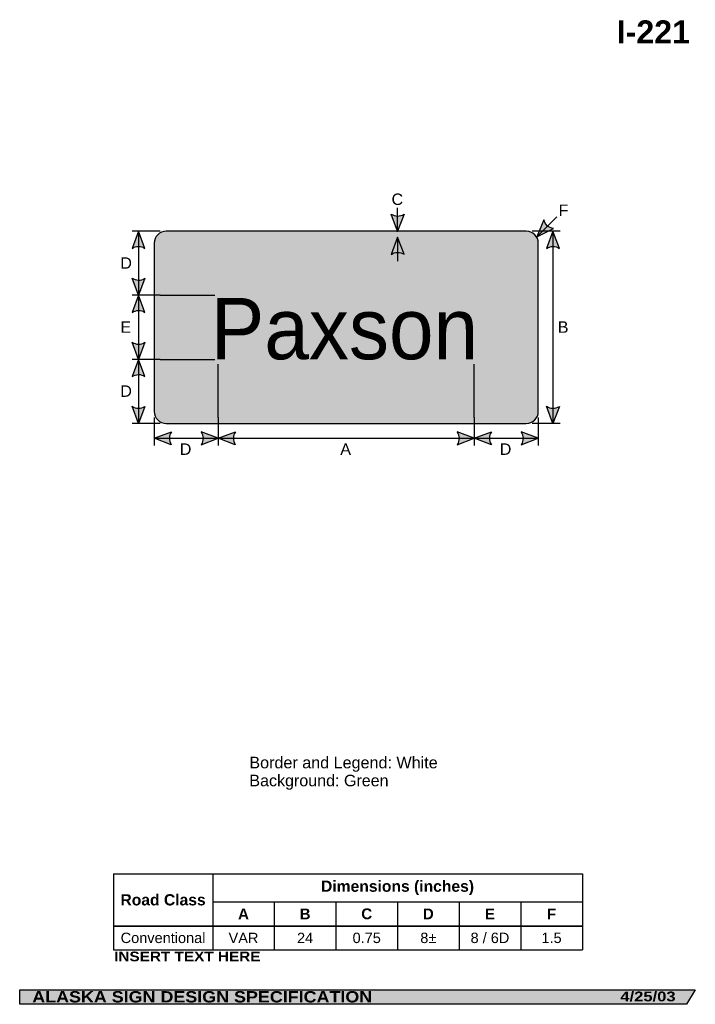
# Model space of a CAD drawing. Header units: feet. Extents: x 7 to 92, y 1 to 124.
import ezdxf
from ezdxf.enums import TextEntityAlignment as Align

# ---------------------------------------------------------------- set-up
doc = ezdxf.new("R2010")
doc.units = ezdxf.units.FT
doc.header["$MEASUREMENT"] = 0
doc.layers.add('Sign', color=7, linetype='Continuous')
doc.styles.add('ARIAL', font='arial.ttf')
doc.styles.add('ARIAL B', font='arialbd.ttf')
doc.styles.add('ARIAL BLACK B', font='ariblk.ttf')
doc.styles.add('ARIAL BLACK BI', font='ariblk.ttf')
doc.styles.add('FHWA SERIES D2000EX', font='txt')

# ---------------------------------------------------------------- blocks, each defined once
blk = doc.blocks.new('*T2')
at = {"color": 0, "linetype": 'ByBlock', "lineweight": -2, "transparency": 16777216}
for p, q in [((0, 0), (58.60637707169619, 0)), ((0, 0), (0, -9.503734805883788)), ((12.40637707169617, 0), (12.40637707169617, -9.503734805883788)), ((58.60637707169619, 0), (58.60637707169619, -9.503734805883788)), ((12.40637707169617, -3.503734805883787), (58.60637707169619, -3.503734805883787)), ((20.10637707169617, -3.503734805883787), (20.10637707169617, -9.503734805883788)), ((27.80637707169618, -3.503734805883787), (27.80637707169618, -9.503734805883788)), ((35.50637707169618, -3.503734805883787), (35.50637707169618, -9.503734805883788)), ((43.20637707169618, -3.503734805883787), (43.20637707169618, -9.503734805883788)), ((50.90637707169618, -3.503734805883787), (50.90637707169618, -9.503734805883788)), ((0, -6.503734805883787), (58.60637707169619, -6.503734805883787)), ((0, -9.503734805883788), (58.60637707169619, -9.503734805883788))]:
    blk.add_line(p, q, dxfattribs=at)
at = {"color": 18, "transparency": 16777216, "attachment_point": 5}
for s, insert, char_height, width, style in [('Dimensions (inches)', (35.50637707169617, -1.751867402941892), 1.399999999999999, 46.08, 'ARIAL B'), ('Road Class', (6.203188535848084, -3.251867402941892), 1.399999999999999, 12.28637707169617, 'ARIAL B'), ('A', (16.25637707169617, -5.003734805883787), 1.35, 7.58, 'ARIAL B'), ('B', (23.95637707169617, -5.003734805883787), 1.35, 7.58, 'ARIAL B'), ('C', (31.65637707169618, -5.003734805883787), 1.35, 7.58, 'ARIAL B'), ('D', (39.35637707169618, -5.003734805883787), 1.35, 7.58, 'ARIAL B'), ('E', (47.05637707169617, -5.003734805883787), 1.35, 7.58, 'ARIAL B'), ('F', (54.75637707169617, -5.003734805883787), 1.35, 7.58, 'ARIAL B'), ('Conventional', (6.203188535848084, -8.003734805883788), 1.3, 12.28637707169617, 'ARIAL'), ('VAR', (16.25637707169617, -8.003734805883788), 1.3, 7.58, 'ARIAL'), ('24', (23.95637707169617, -8.003734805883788), 1.3, 7.58, 'ARIAL'), ('0.75', (31.65637707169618, -8.003734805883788), 1.3, 7.58, 'ARIAL'), ('8±', (39.35637707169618, -8.003734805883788), 1.3, 7.58, 'ARIAL'), ('8 / 6D', (47.05637707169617, -8.003734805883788), 1.3, 7.58, 'ARIAL'), ('1.5', (54.75637707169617, -8.003734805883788), 1.3, 7.58, 'ARIAL')]:
    blk.add_mtext(s, dxfattribs=dict(at, insert=insert, char_height=char_height, width=width, style=style))

msp = doc.modelspace()

# ---------------------------------------------------------------- hatches: boundary and pattern name
h = msp.add_hatch(color=256)
h.dxf.hatch_style = 1
edge = h.paths.add_edge_path()
edge.add_line((55.25849919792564, 99.25868707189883), (54.45439267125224, 97.12499999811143))
edge.add_line((54.45439267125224, 97.12499999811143), (53.65584005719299, 99.27674500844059))
edge.add_arc((54.47045949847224, 100.4472047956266), 1.426036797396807, 235.1627615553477, 303.5461345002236)
h = msp.add_hatch(color=256)
h.dxf.hatch_style = 1
edge = h.paths.add_edge_path()
edge.add_line((72.75062283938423, 98.54506402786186), (71.86783846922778, 96.44270830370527))
edge.add_line((71.86783846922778, 96.44270830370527), (73.92696514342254, 97.45645886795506))
edge.add_arc((74.13996094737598, 98.8664991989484), 1.426036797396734, 193.0266678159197, 261.41004076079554, ccw=False)
h = msp.add_hatch(color=256)
h.dxf.hatch_style = 1
edge = h.paths.add_edge_path()
edge.add_line((22.87702320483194, 94.99131290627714), (22.07291667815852, 97.1249999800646))
edge.add_line((22.07291667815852, 97.1249999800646), (21.2743640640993, 94.97325496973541))
edge.add_arc((22.08898350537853, 93.80279518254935), 1.426036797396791, 56.453865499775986, 124.8372384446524, ccw=False)
at = {"true_color": 0xffffff}
h = msp.add_hatch(color=7, dxfattribs=at)
h.dxf.hatch_style = 1
edge = h.paths.add_edge_path()
edge.add_line((55.25847319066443, 94.24585895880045), (54.45436666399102, 96.37954603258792))
edge.add_line((54.45436666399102, 96.37954603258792), (53.65581404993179, 94.22780102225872))
edge.add_arc((54.47043349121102, 93.05734123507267), 1.426036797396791, 56.453865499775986, 124.8372384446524, ccw=False)
h = msp.add_hatch(color=256)
h.dxf.hatch_style = 1
edge = h.paths.add_edge_path()
edge.add_line((74.67389815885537, 94.98610454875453), (73.86979163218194, 97.119791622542))
edge.add_line((73.86979163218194, 97.119791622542), (73.07123901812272, 94.96804661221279))
edge.add_arc((73.88585845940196, 93.79758682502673), 1.426036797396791, 56.453865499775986, 124.8372384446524, ccw=False)
h = msp.add_hatch(color=256)
h.dxf.hatch_style = 1
edge = h.paths.add_edge_path()
edge.add_line((22.87702320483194, 91.25868705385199), (22.07291667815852, 89.12499998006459))
edge.add_line((22.07291667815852, 89.12499998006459), (21.27436406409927, 91.27674499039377))
edge.add_arc((22.08898350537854, 92.44720477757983), 1.426036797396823, 235.1627615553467, 303.5461345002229)
h = msp.add_hatch(color=256)
h.dxf.hatch_style = 1
edge = h.paths.add_edge_path()
edge.add_line((22.87702320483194, 86.99131290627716), (22.07291667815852, 89.1249999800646))
edge.add_line((22.07291667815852, 89.1249999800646), (21.2743640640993, 86.9732549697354))
edge.add_arc((22.08898350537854, 85.80279518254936), 1.426036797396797, 56.45386549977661, 124.8372384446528, ccw=False)
h = msp.add_hatch(color=256)
h.dxf.hatch_style = 1
edge = h.paths.add_edge_path()
edge.add_line((22.87750642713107, 83.2573850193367), (22.07339990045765, 81.12369794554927))
edge.add_line((22.07339990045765, 81.12369794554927), (21.2748472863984, 83.27544295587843))
edge.add_arc((22.08946672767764, 84.44590274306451), 1.426036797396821, 235.1627615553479, 303.546134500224)
h = msp.add_hatch(color=256)
h.dxf.hatch_style = 1
edge = h.paths.add_edge_path()
edge.add_line((22.87702320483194, 78.99131291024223), (22.07291667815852, 81.12499998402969))
edge.add_line((22.07291667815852, 81.12499998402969), (21.2743640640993, 78.97325497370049))
edge.add_arc((22.08898350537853, 77.80279518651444), 1.426036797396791, 56.453865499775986, 124.8372384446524, ccw=False)
h = msp.add_hatch(color=256)
h.dxf.hatch_style = 1
edge = h.paths.add_edge_path()
edge.add_line((22.87750642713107, 75.2573850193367), (22.07339990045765, 73.12369794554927))
edge.add_line((22.07339990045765, 73.12369794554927), (21.2748472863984, 75.27544295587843))
edge.add_arc((22.08946672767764, 76.44590274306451), 1.426036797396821, 235.1627615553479, 303.546134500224)
h = msp.add_hatch(color=256)
h.dxf.hatch_style = 1
edge = h.paths.add_edge_path()
edge.add_line((74.67438138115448, 75.25738500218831), (73.87027485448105, 73.12369792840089))
edge.add_line((73.87027485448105, 73.12369792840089), (73.0717222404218, 75.27544293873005))
edge.add_arc((73.88634168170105, 76.44590272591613), 1.426036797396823, 235.1627615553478, 303.5461345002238)
h = msp.add_hatch(color=256)
h.dxf.hatch_style = 1
edge = h.paths.add_edge_path()
edge.add_line((26.17845616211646, 70.46459688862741), (24.04557298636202, 71.27083332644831))
edge.add_line((24.04557298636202, 71.27083332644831), (26.19811421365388, 72.06723720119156))
edge.add_arc((27.36776008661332, 71.25144955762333), 1.426036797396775, 145.105556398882, 213.4889293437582)
h = msp.add_hatch(color=256)
h.dxf.hatch_style = 1
edge = h.paths.add_edge_path()
edge.add_line((29.91008554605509, 70.46459688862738), (32.04296872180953, 71.27083332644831))
edge.add_line((32.04296872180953, 71.27083332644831), (29.89042749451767, 72.06723720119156))
edge.add_arc((28.72078162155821, 71.25144955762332), 1.4260367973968, -33.48892934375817, 34.894443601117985, ccw=False)
h = msp.add_hatch(color=256)
h.dxf.hatch_style = 1
edge = h.paths.add_edge_path()
edge.add_line((34.17585189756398, 70.46459688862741), (32.04296872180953, 71.27083332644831))
edge.add_line((32.04296872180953, 71.27083332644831), (34.19550994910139, 72.06723720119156))
edge.add_arc((35.36515582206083, 71.25144955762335), 1.426036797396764, 145.1055563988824, 213.488929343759)
h = msp.add_hatch(color=256)
h.dxf.hatch_style = 1
edge = h.paths.add_edge_path()
edge.add_line((61.90487725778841, 70.46459688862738), (64.03776043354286, 71.27083332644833))
edge.add_line((64.03776043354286, 71.27083332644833), (61.88521920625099, 72.06723720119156))
edge.add_arc((60.71557333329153, 71.25144955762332), 1.426036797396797, -33.4889293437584, 34.8944436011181, ccw=False)
h = msp.add_hatch(color=256)
h.dxf.hatch_style = 1
edge = h.paths.add_edge_path()
edge.add_line((66.17585201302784, 70.46459688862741), (64.04296883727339, 71.27083332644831))
edge.add_line((64.04296883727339, 71.27083332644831), (66.19551006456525, 72.06723720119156))
edge.add_arc((67.36515593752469, 71.25144955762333), 1.426036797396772, 145.1055563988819, 213.4889293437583)
h = msp.add_hatch(color=256)
h.dxf.hatch_style = 1
edge = h.paths.add_edge_path()
edge.add_line((69.90487725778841, 70.46459688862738), (72.03776043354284, 71.27083332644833))
edge.add_line((72.03776043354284, 71.27083332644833), (69.885219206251, 72.06723720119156))
edge.add_arc((68.71557333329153, 71.25144955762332), 1.426036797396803, -33.48892934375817, 34.89444360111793, ccw=False)
at = {"layer": 'Sign', "true_color": 0xfcfdfe}
h = msp.add_hatch(color=7, dxfattribs=at)
edge = h.paths.add_edge_path(flags=0)
edge.add_spline(control_points=[(25.54166665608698, 97.12499999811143), (25.54166665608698, 97.12499999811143), (70.54166665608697, 97.12499999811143), (70.54166665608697, 97.12499999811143), (71.36953919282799, 97.12499999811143), (72.04166665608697, 96.45287253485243), (72.04166665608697, 95.62499999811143), (72.04166665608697, 95.62499999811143), (72.04166665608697, 74.62499999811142), (72.04166665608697, 74.62499999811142), (72.04166665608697, 73.79712746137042), (71.36953919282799, 73.12499999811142), (70.54166665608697, 73.12499999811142), (70.54166665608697, 73.12499999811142), (25.54166665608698, 73.12499999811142), (25.54166665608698, 73.12499999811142), (24.71379411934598, 73.12499999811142), (24.04166665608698, 73.79712746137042), (24.04166665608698, 74.62499999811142), (24.04166665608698, 74.62499999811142), (24.04166665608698, 95.62499999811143), (24.04166665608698, 95.62499999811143), (24.04166665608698, 96.45287253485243), (24.71379411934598, 97.12499999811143), (25.54166665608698, 97.12499999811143)], knot_values=[0, 0, 0, 0, 1, 1, 1, 2, 2, 2, 3, 3, 3, 4, 4, 4, 5, 5, 5, 6, 6, 6, 7, 7, 7, 8, 8, 8, 8], degree=3, periodic=0)
at = {"layer": 'Sign', "true_color": 0x00773b}
h = msp.add_hatch(color=116, dxfattribs=at)
edge = h.paths.add_edge_path(flags=0)
edge.add_spline(control_points=[(25.89166665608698, 96.37499999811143), (25.89166665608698, 96.37499999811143), (70.19166665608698, 96.37499999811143), (70.19166665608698, 96.37499999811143), (70.79877318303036, 96.37499999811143), (71.29166665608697, 95.88210652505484), (71.29166665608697, 95.27499999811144), (71.29166665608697, 95.27499999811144), (71.29166665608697, 74.97499999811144), (71.29166665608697, 74.97499999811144), (71.29166665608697, 74.36789347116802), (70.79877318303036, 73.87499999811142), (70.19166665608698, 73.87499999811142), (70.19166665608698, 73.87499999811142), (25.89166665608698, 73.87499999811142), (25.89166665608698, 73.87499999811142), (25.28456012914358, 73.87499999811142), (24.79166665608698, 74.36789347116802), (24.79166665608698, 74.97499999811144), (24.79166665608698, 74.97499999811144), (24.79166665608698, 95.27499999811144), (24.79166665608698, 95.27499999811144), (24.79166665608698, 95.88210652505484), (25.28456012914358, 96.37499999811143), (25.89166665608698, 96.37499999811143)], knot_values=[0, 0, 0, 0, 1, 1, 1, 2, 2, 2, 3, 3, 3, 4, 4, 4, 5, 5, 5, 6, 6, 6, 7, 7, 7, 8, 8, 8, 8], degree=3, periodic=0)
at = {"layer": 'Sign', "true_color": 0x000000}
msp.add_hatch(color=18, dxfattribs=at).paths.add_polyline_path([(7.225118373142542, 2.373362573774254), (91.6676995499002, 2.373362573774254), (90.57580857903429, 0.5739418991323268), (7.227913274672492, 0.5739418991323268)], flags=0)

# ---------------------------------------------------------------- linework, layer by layer
for p, q in [((18.9424062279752, 16.86842851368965), (77.54878329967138, 16.86842851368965)), ((18.9424062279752, 10.39376306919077), (77.54878329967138, 10.39376306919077)), ((18.9424062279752, 10.33562434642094), (77.54878329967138, 10.33562434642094))]:
    msp.add_line(p, q)
for points in [[(55.25849919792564, 99.25868707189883), (54.45439267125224, 97.12499999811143), (53.65584005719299, 99.27674500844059, 0.307560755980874), (55.25849919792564, 99.25868707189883, 4.141293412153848)], [(72.75062283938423, 98.54506402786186), (71.86783846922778, 96.44270830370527), (73.92696514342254, 97.45645886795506, -0.307560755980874), (72.75062283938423, 98.54506402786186, -4.141293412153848)], [(22.87702320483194, 94.99131290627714), (22.07291667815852, 97.1249999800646), (21.2743640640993, 94.97325496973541, -0.307560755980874), (22.87702320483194, 94.99131290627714, -4.141293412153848)], [(74.67389815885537, 94.98610454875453), (73.86979163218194, 97.119791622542), (73.07123901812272, 94.96804661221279, -0.307560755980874), (74.67389815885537, 94.98610454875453, -4.141293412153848)], [(22.87702320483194, 91.25868705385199), (22.07291667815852, 89.12499998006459), (21.27436406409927, 91.27674499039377, 0.307560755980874), (22.87702320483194, 91.25868705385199, 4.141293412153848)], [(22.87702320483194, 86.99131290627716), (22.07291667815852, 89.1249999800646), (21.2743640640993, 86.9732549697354, -0.307560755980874), (22.87702320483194, 86.99131290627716, -4.141293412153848)], [(22.87750642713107, 83.2573850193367), (22.07339990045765, 81.12369794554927), (21.2748472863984, 83.27544295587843, 0.307560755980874), (22.87750642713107, 83.2573850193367, 4.141293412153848)], [(22.87702320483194, 78.99131291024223), (22.07291667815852, 81.12499998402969), (21.2743640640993, 78.97325497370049, -0.307560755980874), (22.87702320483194, 78.99131291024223, -4.141293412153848)], [(22.87750642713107, 75.2573850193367), (22.07339990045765, 73.12369794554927), (21.2748472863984, 75.27544295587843, 0.307560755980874), (22.87750642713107, 75.2573850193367, 4.141293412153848)], [(74.67438138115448, 75.25738500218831), (73.87027485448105, 73.12369792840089), (73.0717222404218, 75.27544293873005, 0.307560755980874), (74.67438138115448, 75.25738500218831, 4.141293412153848)], [(26.17845616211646, 70.46459688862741), (24.04557298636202, 71.27083332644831), (26.19811421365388, 72.06723720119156, 0.307560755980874), (26.17845616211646, 70.46459688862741, 4.141293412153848)], [(29.91008554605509, 70.46459688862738), (32.04296872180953, 71.27083332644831), (29.89042749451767, 72.06723720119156, -0.307560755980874), (29.91008554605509, 70.46459688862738, -4.141293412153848)], [(34.17585189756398, 70.46459688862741), (32.04296872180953, 71.27083332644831), (34.19550994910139, 72.06723720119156, 0.307560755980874), (34.17585189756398, 70.46459688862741, 4.141293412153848)], [(61.90487725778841, 70.46459688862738), (64.03776043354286, 71.27083332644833), (61.88521920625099, 72.06723720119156, -0.307560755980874), (61.90487725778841, 70.46459688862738, -4.141293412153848)], [(66.17585201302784, 70.46459688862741), (64.04296883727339, 71.27083332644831), (66.19551006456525, 72.06723720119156, 0.307560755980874), (66.17585201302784, 70.46459688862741, 4.141293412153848)], [(69.90487725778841, 70.46459688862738), (72.03776043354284, 71.27083332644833), (69.885219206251, 72.06723720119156, -0.307560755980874), (69.90487725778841, 70.46459688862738, -4.141293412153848)]]:
    msp.add_lwpolyline(points, format="xyb")
at = {"color": 7, "true_color": 0xffffff}
msp.add_lwpolyline([(55.25847319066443, 94.24585895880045), (54.45436666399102, 96.37954603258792), (53.65581404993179, 94.22780102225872, -0.307560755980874), (55.25847319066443, 94.24585895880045, -4.141293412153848)], format="xyb", dxfattribs=at)
at = {"layer": 'Sign', "color": 18, "lineweight": -3, "true_color": 0x000000}
for p, q in [((54.45439267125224, 97.06183769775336), (54.45439267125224, 100.0618376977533)), ((71.86783846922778, 96.44270830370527), (74.34306308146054, 98.91793291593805)), ((24.7916666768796, 97.12499999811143), (21.2916666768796, 97.12499999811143)), ((22.07291667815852, 97.1249999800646), (22.07291667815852, 89.1249999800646)), ((74.79166663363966, 97.12499999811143), (71.29166663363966, 97.12499999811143)), ((73.86979163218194, 97.119791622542), (73.86979163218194, 73.119791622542)), ((24.79166667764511, 89.12630204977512), (21.29166667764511, 89.12630204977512)), ((22.07291667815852, 89.12499999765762), (22.07291667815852, 81.12499999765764)), ((24.7916666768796, 81.12499998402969), (21.2916666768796, 81.12499998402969)), ((22.07291667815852, 81.1250000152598), (22.07291667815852, 73.1250000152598)), ((24.04166665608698, 73.8749999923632), (24.04166665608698, 70.3749999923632)), ((32.04296872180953, 73.87499999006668), (32.04296872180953, 70.37499999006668)), ((64.03971345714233, 73.87499998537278), (64.03971345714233, 70.37499998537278)), ((72.04166665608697, 73.87499999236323), (72.04166665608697, 70.37499999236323)), ((24.7916666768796, 73.12499999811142), (21.2916666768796, 73.12499999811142)), ((74.79166663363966, 73.12499999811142), (71.29166663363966, 73.12499999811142)), ((24.04557298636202, 71.27083332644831), (32.04557298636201, 71.27083332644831)), ((32.04296883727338, 71.27083332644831), (64.04296883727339, 71.27083332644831)), ((64.03776043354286, 71.27083332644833), (72.03776043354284, 71.27083332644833))]:
    msp.add_line(p, q, dxfattribs=at)
at = {"layer": 'Sign', "color": 7, "lineweight": -3, "true_color": 0xffffff}
for p, q in [((54.45436666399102, 96.37954603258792), (54.45436666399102, 93.37954603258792)), ((24.79296874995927, 89.12499999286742), (31.60030209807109, 89.12499999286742)), ((24.79166666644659, 81.12499999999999), (31.60030209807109, 81.12499999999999)), ((32.04289534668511, 73.8756433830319), (32.04289534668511, 80.5209999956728)), ((64.03898906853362, 73.87564338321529), (64.03898906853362, 80.5209999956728))]:
    msp.add_line(p, q, dxfattribs=at)
at = {"layer": 'Sign', "color": 250, "lineweight": -3, "true_color": 0x1f1a17}
msp.add_lwpolyline([(7.225118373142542, 2.373362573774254), (91.6676995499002, 2.373362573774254), (90.57580857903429, 0.5739418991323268), (7.227913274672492, 0.5739418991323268)], close=True, dxfattribs=at)
at = {"layer": 'Sign', "color": 18, "lineweight": -3, "true_color": 0x000000}
msp.add_open_spline([(25.54166665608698, 97.12499999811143), (25.54166665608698, 97.12499999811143), (70.54166665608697, 97.12499999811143), (70.54166665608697, 97.12499999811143), (71.36953919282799, 97.12499999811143), (72.04166665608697, 96.45287253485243), (72.04166665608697, 95.62499999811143), (72.04166665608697, 95.62499999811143), (72.04166665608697, 74.62499999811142), (72.04166665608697, 74.62499999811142), (72.04166665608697, 73.79712746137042), (71.36953919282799, 73.12499999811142), (70.54166665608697, 73.12499999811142), (70.54166665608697, 73.12499999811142), (25.54166665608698, 73.12499999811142), (25.54166665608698, 73.12499999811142), (24.71379411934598, 73.12499999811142), (24.04166665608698, 73.79712746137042), (24.04166665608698, 74.62499999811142), (24.04166665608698, 74.62499999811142), (24.04166665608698, 95.62499999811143), (24.04166665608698, 95.62499999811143), (24.04166665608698, 96.45287253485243), (24.71379411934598, 97.12499999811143), (25.54166665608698, 97.12499999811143)], degree=3, knots=[0, 0, 0, 0, 1, 1, 1, 2, 2, 2, 3, 3, 3, 4, 4, 4, 5, 5, 5, 6, 6, 6, 7, 7, 7, 8, 8, 8, 8], dxfattribs=at)

# ---------------------------------------------------------------- block references
msp.add_blockref('*T2', (18.9424062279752, 16.86842851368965))

# ---------------------------------------------------------------- texts
at = {"layer": 'Sign', "color": 18, "true_color": 0x000000}
for s, height, style, p, p2 in [('I-221', 2.876726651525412, 'ARIAL B', (81.8431265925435, 120.5849065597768), (91.00312659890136, 120.5849065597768)), ('C', 1.427342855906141, 'ARIAL', (53.70446874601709, 100.4084999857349), (55.14446880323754, 100.4084999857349)), ('F', 1.429672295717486, 'ARIAL', (74.57946873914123, 99.03349998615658), (75.79946876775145, 99.03349998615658)), ('D', 1.427342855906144, 'ARIAL', (19.80863542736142, 92.4449999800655), (21.24863548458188, 92.4449999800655)), ('E', 1.438096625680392, 'ARIAL', (19.80863542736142, 84.4449999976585), (21.14863542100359, 84.4449999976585)), ('B', 1.438096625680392, 'ARIAL', (74.47530207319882, 84.43979162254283), (75.81530206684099, 84.43979162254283)), ('D', 1.427342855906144, 'ARIAL', (19.80863542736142, 76.44500001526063), (21.24863548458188, 76.44500001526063)), ('D', 1.427342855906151, 'ARIAL', (27.2422396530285, 69.20016666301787), (28.68223971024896, 69.20016666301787)), ('A', 1.434945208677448, 'ARIAL', (47.29386727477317, 69.20016666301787), (48.63386726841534, 69.20016666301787)), ('D', 1.427342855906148, 'ARIAL', (67.23442710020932, 69.20016666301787), (68.67442715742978, 69.20016666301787)), ('Border and Legend: White', 1.443374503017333, 'ARIAL', (35.9294207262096, 30.04749129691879), (59.46942140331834, 30.04749129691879)), ('Background: Green', 1.436283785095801, 'ARIAL', (35.9294207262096, 27.80749129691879), (53.32942074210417, 27.80749129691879))]:
    msp.add_text(s, height=height, dxfattribs=dict(at, style=style)).set_placement(p, p2, align=Align.ALIGNED)
at = {"layer": 'Sign', "color": 7, "true_color": 0xffffff}
for s, height, style, p, p2 in [('Paxson', 7.651295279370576, 'FHWA SERIES D2000EX', (31.11588541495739, 81.13724999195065), (64.52221870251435, 81.13724999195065)), ('INSERT TEXT HERE', 1.208120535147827, 'ARIAL BLACK B', (19.0348183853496, 5.948026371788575), (37.31814866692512, 5.948026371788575)), ('ALASKA SIGN DESIGN SPECIFICATION', 1.414356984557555, 'ARIAL BLACK BI', (8.79638963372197, 0.8044387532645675), (51.28305599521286, 0.8044387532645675)), ('4/25/03', 1.227000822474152, 'ARIAL BLACK BI', (82.3001967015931, 0.9439649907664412), (89.20019314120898, 0.9439649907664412))]:
    msp.add_text(s, height=height, dxfattribs=dict(at, style=style)).set_placement(p, p2, align=Align.ALIGNED)

doc.saveas('drawing.dxf')
